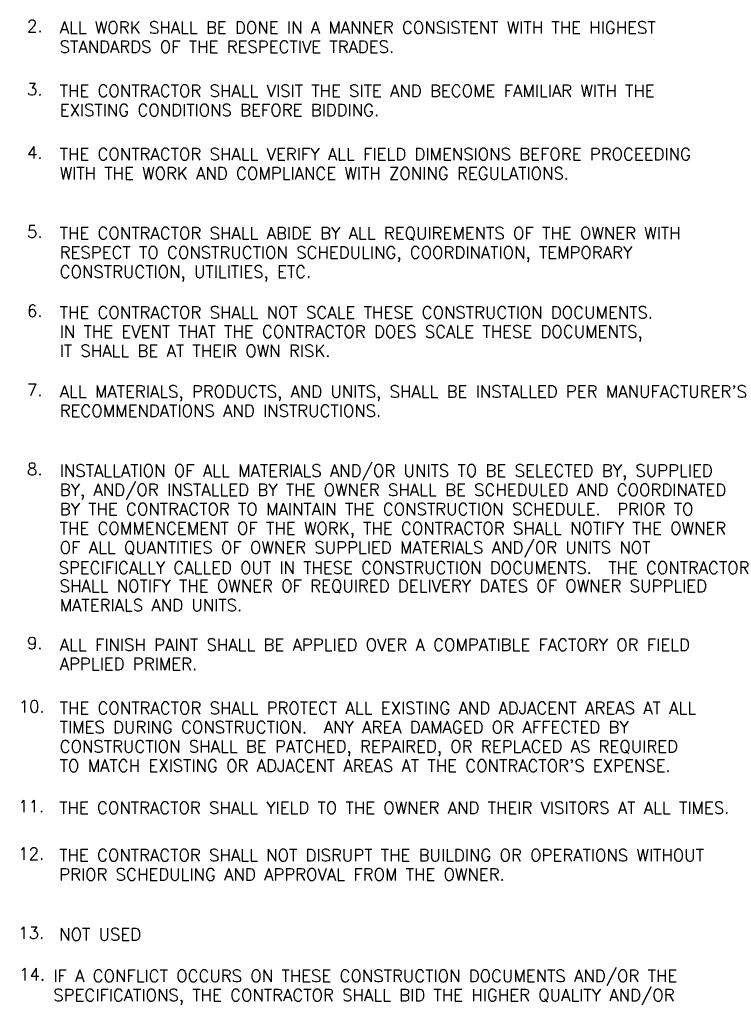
# Model space of a CAD drawing. Header units: inches. Extents: x -3803 to 34213, y -3756 to 4522.
# Tile 40 of 64: x 32717 to 33011, y 2540 to 2947. Entities that reach past the tile are written whole.
import ezdxf

# ---------------------------------------------------------------- set-up
doc = ezdxf.new("R2010")
doc.units = ezdxf.units.IN
doc.header["$LTSCALE"] = 0.011
doc.header["$MEASUREMENT"] = 0
doc.layers.add('TXT', color=2, linetype='CONTINUOUS')
doc.styles.add('ROMANS', font='romans.shx')

msp = doc.modelspace()

# ---------------------------------------------------------------- texts
at = {"layer": 'TXT', "style": 'ROMANS'}
for s, p in [(' 2.', (32716.5478772, 2941.5780711)), ('ALL WORK SHALL BE DONE IN A MANNER CONSISTENT WITH THE HIGHEST ', (32733.4728804, 2940.9225389)), ('STANDARDS OF THE RESPECTIVE TRADES.', (32733.4728804, 2932.988138)), (' 3.', (32716.5478772, 2915.441221)), ('THE CONTRACTOR SHALL VISIT THE SITE AND BECOME FAMILIAR WITH THE', (32733.4728804, 2914.7856888)), ('EXISTING CONDITIONS BEFORE BIDDING.', (32733.4728804, 2906.8512879)), (' 4.', (32716.5478772, 2889.3043709)), ('THE CONTRACTOR SHALL VERIFY ALL FIELD DIMENSIONS BEFORE PROCEEDING', (32733.4728804, 2888.6488387)), ('WITH THE WORK AND COMPLIANCE WITH ZONING REGULATIONS. ', (32733.4728804, 2880.7144378)), (' 5.', (32716.5478772, 2856.6333083)), ('THE CONTRACTOR SHALL ABIDE BY ALL REQUIREMENTS OF THE OWNER WITH', (32733.4728804, 2855.9777761)), ('RESPECT TO CONSTRUCTION SCHEDULING, COORDINATION, TEMPORARY', (32733.4728804, 2848.0433752)), ('CONSTRUCTION, UTILITIES, ETC.', (32733.4728804, 2840.1089743)), (' 6.', (32716.5478772, 2823.9622456)), ('THE CONTRACTOR SHALL NOT SCALE THESE CONSTRUCTION DOCUMENTS.', (32733.4728804, 2823.3067135)), ('IN THE EVENT THAT THE CONTRACTOR DOES SCALE THESE DOCUMENTS,', (32733.4728804, 2815.3723126)), ('IT SHALL BE AT THEIR OWN RISK.', (32733.4728804, 2807.4379116)), (' 7.', (32716.5478772, 2791.291183)), ("ALL MATERIALS, PRODUCTS, AND UNITS, SHALL BE INSTALLED PER MANUFACTURER'S", (32733.4728804, 2790.6356509)), ('RECOMMENDATIONS AND INSTRUCTIONS.   ', (32733.4728804, 2782.7012499)), (' 8.', (32716.5478772, 2758.6201204)), ('INSTALLATION OF ALL MATERIALS AND/OR UNITS TO BE SELECTED BY, SUPPLIED', (32733.4728804, 2757.9645882)), ('BY, AND/OR INSTALLED BY THE OWNER SHALL BE SCHEDULED AND COORDINATED', (32733.4728804, 2750.0301873)), ('BY THE CONTRACTOR TO MAINTAIN THE CONSTRUCTION SCHEDULE.  PRIOR TO', (32733.4728804, 2742.0957864)), ('THE COMMENCEMENT OF THE WORK, THE CONTRACTOR SHALL NOTIFY THE OWNER', (32733.4728804, 2734.1613855)), ('OF ALL QUANTITIES OF OWNER SUPPLIED MATERIALS AND/OR UNITS NOT', (32733.4728804, 2726.2269845)), ('SPECIFICALLY CALLED OUT IN THESE CONSTRUCTION DOCUMENTS.  THE CONTRACTOR', (32733.0308653, 2717.8900522)), ('SHALL NOTIFY THE OWNER OF REQUIRED DELIVERY DATES OF OWNER SUPPLIED', (32733.4728804, 2710.3581827)), ('MATERIALS AND UNITS.', (32733.4728804, 2702.4237818)), (' 9.', (32716.5478772, 2686.7437826)), ('ALL FINISH PAINT SHALL BE APPLIED OVER A COMPATIBLE FACTORY OR FIELD', (32733.4728804, 2686.0882505)), ('APPLIED PRIMER.', (32733.4728804, 2678.1538495)), ('10.', (32716.5478772, 2660.6069325)), ('THE CONTRACTOR SHALL PROTECT ALL EXISTING AND ADJACENT AREAS AT ALL', (32733.4728804, 2659.9514004)), ('TIMES DURING CONSTRUCTION.  ANY AREA DAMAGED OR AFFECTED BY', (32733.4728804, 2652.0169994)), ('CONSTRUCTION SHALL BE PATCHED, REPAIRED, OR REPLACED AS REQUIRED', (32733.4728804, 2644.0825985)), ("TO MATCH EXISTING OR ADJACENT AREAS AT THE CONTRACTOR'S EXPENSE.", (32733.4728804, 2636.1481976)), ('11.', (32716.3509788, 2619.4366199)), ('THE CONTRACTOR SHALL YIELD TO THE OWNER AND THEIR VISITORS AT ALL TIMES.', (32733.2759819, 2618.7810878)), ('12.', (32716.3509788, 2599.8339823)), ('THE CONTRACTOR SHALL NOT DISRUPT THE BUILDING OR OPERATIONS WITHOUT', (32733.2759819, 2599.1784502)), ('PRIOR SCHEDULING AND APPROVAL FROM THE OWNER.', (32733.2759819, 2591.2440493)), ('13.', (32716.3509788, 2567.1629197)), ('NOT USED', (32733.2759819, 2566.5073875)), ('14.', (32716.7427452, 2550.0052191)), ('IF A CONFLICT OCCURS ON THESE CONSTRUCTION DOCUMENTS AND/OR THE', (32730.824959, 2549.3496449)), ('SPECIFICATIONS, THE CONTRACTOR SHALL BID THE HIGHER QUALITY AND/OR', (32730.824959, 2541.415244))]:
    msp.add_text(s, height=5, rotation=360, dxfattribs=at).set_placement(p)

doc.saveas('drawing.dxf')
